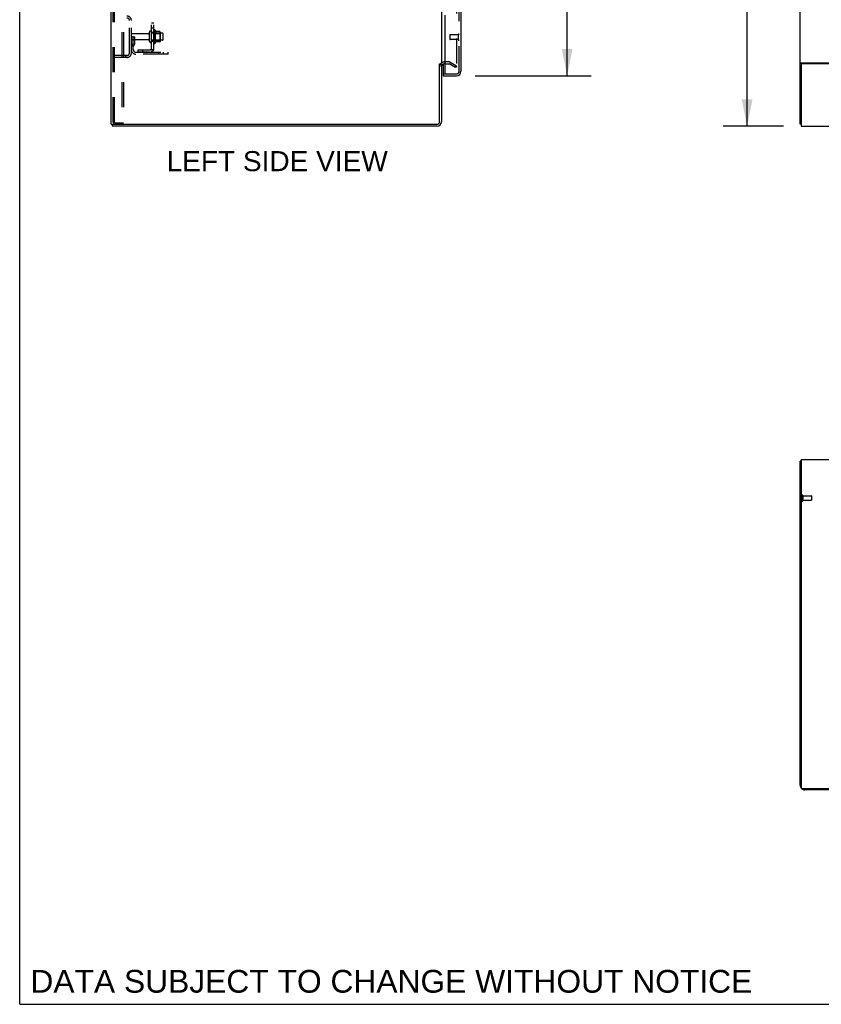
# Model space of a CAD drawing. Header units: inches. Extents: x 0 to 248, y 0 to 160.
# Tile 1 of 68: x 0 to 44, y 0 to 54. Entities that reach past the tile are written whole.
import ezdxf

# ---------------------------------------------------------------- set-up
doc = ezdxf.new("R2010")
doc.units = ezdxf.units.IN
doc.header["$LTSCALE"] = 13.627625
doc.header["$MEASUREMENT"] = 0
doc.linetypes.add('HIDDEN', pattern=[0.2, 0.1, -0.1])
doc.layers.get('0').update_dxf_attribs({"linetype": 'CONTINUOUS'})
for name, color, linetype in [('DEFAULT_2', 8, 'HIDDEN'), ('DIMENSIONS', 7, 'CONTINUOUS'), ('LEFTHAND_DOOR_ASSEMBLY', 7, 'CONTINUOUS'), ('RIGHTHAND_DOOR_ASSEMBLY', 7, 'CONTINUOUS'), ('SUBPANEL', 7, 'CONTINUOUS')]:
    doc.layers.add(name, color=color, linetype=linetype)
doc.styles.get("Standard").update_dxf_attribs({"font": 'arial.ttf'})
doc.dimstyles.new('DIMSTYLE_1', dxfattribs={"dimtxt": 1.093125, "dimasz": 1.4575, "dimexe": 0.09, "dimexo": 0.07, "dimgap": 0.0375, "dimtad": 0, "dimtih": 1, "dimtoh": 1, "dimzin": 4, "dimdsep": 46, "dimtxsty": 'Standard', "dimblk": '_FILLED', "dimblk1": '_FILLED', "dimblk2": '_FILLED', "dimcen": 0.09, "dimadec": 3, "dimazin": 1, "dimtfac": 1, "dimtdec": 3, "dimtofl": 0, "dimtmove": 0, "dimatfit": 3, "dimldrblk": '_FILLED', "dimfxl": 0, "dimtolj": 1, "dimtzin": 4, "dimarcsym": 0})

# ---------------------------------------------------------------- blocks, each defined once
blk = doc.blocks.new('_FILLED')
at = {"color": 0, "linetype": 'ByBlock'}
blk.add_solid([(0, 0), (-1, 0.2), (-1, -0.2)], dxfattribs=at)
blk = doc.blocks.new('*D9')
at = {"layer": 'DIMENSIONS', "color": 2, "linetype": 'Continuous'}
for p, q in [((24.813, 113.089), (31.134, 113.089)), ((29.822, 113.089), (29.822, 83.774)), ((29.822, 50.589), (29.822, 79.948)), ((24.813, 50.589), (31.134, 50.589))]:
    blk.add_line(p, q, dxfattribs=at)
at = {"layer": 'DIMENSIONS', "color": 2, "linetype": 'Continuous', "xscale": 1.4575, "yscale": 1.4575, "zscale": 1.4575}
for p, rotation in [((29.822, 113.089), 90), ((29.822, 50.589), 270)]:
    blk.add_blockref('_FILLED', p, dxfattribs=dict(at, rotation=rotation))
at = {"layer": 'DIMENSIONS', "color": 2, "linetype": 'Continuous', "insert": (29.822, 83.228), "char_height": 1.0931, "width": 5.5916, "attachment_point": 2, "line_spacing_factor": 0.9}
blk.add_mtext('62.50\\PDOORS', dxfattribs=at)
blk = doc.blocks.new('*D12')
at = {"layer": 'DIMENSIONS', "color": 2, "linetype": 'Continuous'}
for p, q in [((41.611, 115.839), (38.312, 115.839)), ((39.624, 115.839), (39.624, 82.932)), ((39.624, 47.839), (39.624, 80.746)), ((41.611, 47.839), (38.312, 47.839))]:
    blk.add_line(p, q, dxfattribs=at)
at = {"layer": 'DIMENSIONS', "color": 2, "linetype": 'Continuous', "xscale": 1.4575, "yscale": 1.4575, "zscale": 1.4575}
for p, rotation in [((39.624, 115.839), 90), ((39.624, 47.839), 270)]:
    blk.add_blockref('_FILLED', p, dxfattribs=dict(at, rotation=rotation))
at = {"layer": 'DIMENSIONS', "color": 2, "linetype": 'Continuous', "insert": (39.624, 82.385), "char_height": 1.0931, "width": 3.81984, "attachment_point": 2, "line_spacing_factor": 0.9}
blk.add_mtext('68.00', dxfattribs=at)

msp = doc.modelspace()

# ---------------------------------------------------------------- linework, layer by layer
at = {"color": 7, "linetype": 'Continuous'}
for p, q in [((0, 0), (0, 160.325)), ((22.877, 51.235), (22.981, 51.235)), ((5.033, 47.943), (5.033, 47.839)), ((5.038, 47.943), (5.071, 47.943)), ((42.571, 47.943), (42.519, 47.943)), ((42.571, 29.582), (42.519, 29.582)), ((0, 0), (247.775, 0))]:
    msp.add_line(p, q, dxfattribs=at)
at = {"color": 3, "linetype": 'Continuous'}
for p, q in [((4.981, 47.943), (4.981, 115.735)), ((42.519, 47.943), (42.519, 115.735)), ((22.981, 112.391), (22.981, 51.287)), ((22.877, 48.085), (22.877, 51.246)), ((22.981, 51.235), (22.981, 48.085)), ((23.185, 51.235), (23.124, 51.235)), ((42.571, 51.175), (42.571, 47.839)), ((42.589, 51.287), (44.269, 51.287)), ((44.269, 51.235), (42.631, 51.235)), ((4.981, 47.943), (5.038, 47.943)), ((22.735, 47.839), (5.033, 47.839)), ((5.071, 47.943), (22.735, 47.943)), ((42.571, 47.839), (120.217, 47.839)), ((42.519, 11.933), (42.519, 29.582)), ((42.571, 29.686), (42.571, 11.798)), ((42.571, 29.686), (120.217, 29.686)), ((120.157, 11.738), (42.631, 11.738)), ((50.019, 11.686), (42.765, 11.686))]:
    msp.add_line(p, q, dxfattribs=at)
for points in [[(42.589, 51.287), (42.587, 51.285), (42.585, 51.284), (42.582, 51.282), (42.579, 51.281), (42.576, 51.28), (42.573, 51.278), (42.569, 51.277), (42.565, 51.276), (42.561, 51.274), (42.557, 51.273), (42.554, 51.272), (42.55, 51.271), (42.546, 51.269), (42.543, 51.268), (42.54, 51.267), (42.537, 51.265), (42.534, 51.264), (42.532, 51.263), (42.529, 51.261), (42.527, 51.26), (42.525, 51.258), (42.523, 51.257), (42.522, 51.255), (42.521, 51.253), (42.52, 51.252), (42.519, 51.25), (42.519, 51.248), (42.519, 51.246)], [(42.554, 29.598), (42.546, 29.596), (42.543, 29.596), (42.54, 29.595), (42.537, 29.594), (42.534, 29.594), (42.532, 29.593), (42.529, 29.592), (42.527, 29.591), (42.525, 29.59), (42.523, 29.589), (42.522, 29.588), (42.521, 29.587), (42.52, 29.586), (42.519, 29.585), (42.519, 29.584), (42.519, 29.582)], [(42.571, 29.602), (42.569, 29.601), (42.565, 29.6), (42.561, 29.599), (42.557, 29.599), (42.554, 29.598)]]:
    msp.add_lwpolyline(points, dxfattribs=at)
for centre, radius, start, end in [((23.124, 51.092), 0.142, 90, 180), ((42.631, 51.175), 0.06, 90, 180), ((22.735, 48.085), 0.246, 270, 360), ((22.735, 48.085), 0.142, 270, 360), ((42.765, 11.933), 0.246, 180, 219.4624), ((42.631, 11.798), 0.06, 180, 270), ((42.765, 11.933), 0.246, 230.5384, 270)]:
    msp.add_arc(centre, radius, start, end, dxfattribs=at)
at = {"layer": 'DEFAULT_2', "color": 8, "linetype": 'HIDDEN'}
for p, q in [((5.085, 48.056), (5.085, 115.621)), ((5.159, 48.056), (5.159, 115.621)), ((5.557, 115.651), (5.557, 48.026)), ((5.661, 115.651), (5.661, 48.026)), ((23.794, 112.573), (23.794, 51.104)), ((5.981, 51.835), (5.981, 53.592)), ((6.085, 51.835), (6.085, 53.592)), ((6.189, 52.714), (6.085, 52.714)), ((7.013, 52.879), (6.115, 52.879)), ((6.175, 52.373), (6.175, 52.714)), ((6.189, 52.714), (6.279, 52.714)), ((6.189, 52.013), (6.189, 52.714)), ((6.279, 52.373), (6.279, 52.714)), ((7.075, 52.456), (7.075, 52.971)), ((7.185, 52.456), (7.185, 52.971)), ((7.78, 52.901), (7.185, 52.901)), ((7.31, 53.048), (7.31, 52.38)), ((7.33, 52.897), (7.31, 52.917)), ((7.33, 52.897), (7.626, 52.897)), ((7.33, 52.897), (7.33, 52.53)), ((7.38, 53.07), (7.38, 52.358)), ((7.636, 52.991), (7.408, 52.991)), ((7.626, 52.897), (7.646, 52.917)), ((7.626, 52.897), (7.626, 52.53)), ((7.646, 52.969), (7.646, 52.458)), ((7.81, 52.556), (7.81, 52.871)), ((7.013, 52.549), (6.115, 52.549)), ((6.173, 52.367), (6.125, 52.299)), ((6.175, 52.539), (6.279, 52.539)), ((6.258, 52.307), (6.209, 52.239)), ((7.78, 52.526), (7.185, 52.526)), ((7.33, 52.53), (7.31, 52.51)), ((7.33, 52.53), (7.626, 52.53)), ((7.636, 52.436), (7.408, 52.436)), ((7.626, 52.53), (7.646, 52.51)), ((5.839, 51.693), (5.085, 51.693)), ((5.839, 51.589), (5.085, 51.589)), ((5.758, 51.693), (5.758, 51.589)), ((6.332, 51.87), (8.085, 51.87)), ((8.085, 51.766), (6.332, 51.766)), ((7.582, 51.766), (7.582, 51.87)), ((7.838, 51.766), (7.838, 51.87)), ((8.085, 51.766), (8.085, 51.87)), ((23.386, 51.339), (23.124, 51.339)), ((23.185, 51.235), (23.386, 51.235)), ((23.742, 51.034), (23.402, 51.23)), ((23.454, 51.32), (23.794, 51.124)), ((23.794, 51.124), (23.742, 51.034)), ((5.18, 48.026), (5.107, 48.026)), ((5.18, 48.026), (5.661, 48.026)), ((42.623, 27.724), (42.623, 27.44)), ((42.666, 27.724), (42.666, 27.44)), ((42.666, 27.706), (43.113, 27.706)), ((42.666, 27.458), (43.113, 27.458)), ((43.123, 27.696), (43.123, 27.468))]:
    msp.add_line(p, q, dxfattribs=at)
for points in [[(23.769, 51.086), (23.771, 51.086), (23.772, 51.085)], [(23.777, 51.084), (23.776, 51.084), (23.774, 51.084), (23.772, 51.085)], [(23.794, 51.104), (23.794, 51.102), (23.793, 51.1), (23.793, 51.098), (23.792, 51.096), (23.791, 51.094), (23.79, 51.092), (23.789, 51.09), (23.787, 51.089), (23.786, 51.087), (23.784, 51.086), (23.782, 51.085), (23.78, 51.085), (23.778, 51.084), (23.777, 51.084)], [(5.085, 48.056), (5.086, 48.048), (5.088, 48.041), (5.092, 48.035), (5.096, 48.03), (5.101, 48.027), (5.107, 48.026)], [(5.159, 48.056), (5.16, 48.048), (5.162, 48.041), (5.165, 48.035), (5.169, 48.03), (5.174, 48.027), (5.18, 48.026)]]:
    msp.add_lwpolyline(points, dxfattribs=at)
for centre, radius, start, end in [((5.839, 53.592), 0.246, 0, 90), ((5.839, 53.592), 0.142, 0, 90), ((6.115, 52.849), 0.03, 90, 180), ((6.115, 52.579), 0.03, 180, 270), ((7.013, 52.941), 0.0625, 270, 360), ((7.13, 52.971), 0.055, 360, 180), ((7.349, 53.048), 0.0384, 34.4497, 180), ((6.78, 52.714), 0.698, 23.9679, 30.6631), ((7.427, 53.001), 0.01, 203.9679, 270), ((7.636, 52.981), 0.01, 5.1938, 90), ((7.505, 52.969), 0.141, 0, 5.2081), ((7.78, 52.871), 0.03, 360, 90), ((6.293, 52.178), 0.208, 144.2461, 180), ((6.165, 52.373), 0.01, 324.2461, 360), ((6.293, 52.178), 0.104, 144.2461, 180), ((6.165, 52.373), 0.114, 324.2461, 360), ((7.013, 52.486), 0.0625, 0, 90), ((7.13, 52.456), 0.055, 180, 0), ((7.349, 52.38), 0.0384, 180, 325.5503), ((6.78, 52.714), 0.698, 329.3369, 336.0321), ((7.427, 52.426), 0.01, 90, 156.0321), ((7.636, 52.446), 0.01, 270, 354.8062), ((7.505, 52.458), 0.141, 354.7919, 360), ((7.78, 52.556), 0.03, 270, 0), ((5.839, 51.835), 0.246, 270, 360), ((5.839, 51.835), 0.142, 270, 360), ((6.332, 52.013), 0.246, 180, 270), ((6.332, 52.013), 0.142, 180, 270), ((23.124, 51.092), 0.246, 90, 180), ((23.386, 51.202), 0.137, 60, 90), ((23.386, 51.202), 0.033, 60, 90), ((42.644, 27.724), 0.0215, 0, 180), ((42.644, 27.44), 0.0215, 180, 360), ((43.113, 27.696), 0.01, 0, 90), ((43.113, 27.468), 0.01, 270, 360)]:
    msp.add_arc(centre, radius, start, end, dxfattribs=at)
at = {"layer": 'LEFTHAND_DOOR_ASSEMBLY', "color": 8, "linetype": 'HIDDEN'}
for p, q in [((23.935, 50.835), (23.935, 112.842)), ((23.435, 52.807), (23.435, 52.579)), ((23.892, 52.817), (23.445, 52.817)), ((23.892, 52.835), (23.892, 52.551)), ((23.892, 52.569), (23.445, 52.569)), ((23.205, 50.693), (23.793, 50.693))]:
    msp.add_line(p, q, dxfattribs=at)
at = {"layer": 'LEFTHAND_DOOR_ASSEMBLY', "color": 3, "linetype": 'Continuous'}
for p, q in [((24.039, 55.089), (24.039, 50.835)), ((23.185, 50.713), (23.185, 53.881)), ((23.06, 50.589), (23.793, 50.589))]:
    msp.add_line(p, q, dxfattribs=at)
at = {"layer": 'LEFTHAND_DOOR_ASSEMBLY', "color": 7, "linetype": 'Continuous'}
for p, q in [((23.06, 51.22), (23.06, 50.713)), ((23.06, 50.693), (23.205, 50.693)), ((23.06, 50.693), (23.06, 50.589))]:
    msp.add_line(p, q, dxfattribs=at)
at = {"layer": 'LEFTHAND_DOOR_ASSEMBLY', "color": 8, "linetype": 'HIDDEN'}
for centre, radius, start, end in [((23.445, 52.807), 0.01, 90, 180), ((23.445, 52.579), 0.01, 180, 270), ((23.914, 52.835), 0.0215, 0, 180), ((23.914, 52.551), 0.0215, 180, 360), ((23.793, 50.835), 0.142, 270, 360)]:
    msp.add_arc(centre, radius, start, end, dxfattribs=at)
at = {"layer": 'LEFTHAND_DOOR_ASSEMBLY', "color": 7, "linetype": 'Continuous'}
for centre, radius, start in [((23.08, 50.713), 0.02, 180), ((23.875, 50.979), 0.26, 267.3947)]:
    msp.add_arc(centre, radius, start, 270, dxfattribs=at)
at = {"layer": 'LEFTHAND_DOOR_ASSEMBLY', "color": 3, "linetype": 'Continuous'}
for centre, radius, start, end in [((23.205, 50.713), 0.02, 180, 270), ((23.793, 50.835), 0.246, 270, 360)]:
    msp.add_arc(centre, radius, start, end, dxfattribs=at)
at = {"layer": 'RIGHTHAND_DOOR_ASSEMBLY', "color": 8, "linetype": 'HIDDEN'}
for p, q in [((23.935, 50.835), (23.935, 112.842)), ((23.205, 50.693), (23.793, 50.693))]:
    msp.add_line(p, q, dxfattribs=at)
msp.add_arc((23.793, 50.835), 0.142, 270, 360, dxfattribs=at)
at = {"layer": 'SUBPANEL', "color": 8, "linetype": 'HIDDEN'}
for p, q in [((7.185, 51.995), (7.185, 111.683)), ((7.31, 51.995), (7.31, 111.683)), ((7.185, 53.473), (7.31, 53.473)), ((7.185, 53.192), (7.31, 53.192)), ((7.185, 52.964), (7.31, 52.964)), ((7.256, 51.956), (7.16, 52.036)), ((7.185, 52.464), (7.31, 52.464)), ((6.435, 51.995), (7.073, 51.995)), ((6.435, 51.995), (6.435, 51.87)), ((7.073, 51.87), (6.435, 51.87)), ((6.685, 51.995), (6.685, 51.87)), ((7.185, 51.995), (7.31, 51.995)), ((7.245, 51.995), (7.245, 51.995))]:
    msp.add_line(p, q, dxfattribs=at)
for points in [[(7.16, 52.036), (7.159, 52.035), (7.159, 52.034), (7.159, 52.034), (7.16, 52.033), (7.16, 52.032), (7.161, 52.03), (7.162, 52.029), (7.163, 52.028), (7.164, 52.026), (7.166, 52.024), (7.167, 52.022), (7.171, 52.019)], [(7.171, 52.019), (7.173, 52.017), (7.175, 52.014), (7.177, 52.012), (7.179, 52.01), (7.18, 52.007), (7.182, 52.005), (7.183, 52.003), (7.184, 52.001), (7.185, 51.999), (7.185, 51.997), (7.185, 51.995)], [(7.182, 52.018), (7.181, 52.018), (7.181, 52.018), (7.181, 52.018), (7.181, 52.018), (7.182, 52.018), (7.182, 52.018), (7.182, 52.017), (7.183, 52.017), (7.183, 52.017), (7.183, 52.016), (7.184, 52.016), (7.184, 52.016), (7.185, 52.015)], [(7.245, 51.995), (7.245, 51.995), (7.245, 51.995), (7.244, 51.995), (7.244, 51.995), (7.243, 51.995), (7.243, 51.995), (7.242, 51.995), (7.241, 51.995), (7.241, 51.996), (7.24, 51.996), (7.239, 51.996), (7.239, 51.996), (7.238, 51.996), (7.237, 51.996), (7.236, 51.996), (7.236, 51.997), (7.235, 51.997), (7.234, 51.997), (7.233, 51.997), (7.233, 51.997), (7.232, 51.997), (7.231, 51.998), (7.23, 51.998), (7.229, 51.998), (7.228, 51.998), (7.228, 51.999), (7.227, 51.999), (7.226, 51.999), (7.225, 51.999), (7.224, 52), (7.223, 52), (7.222, 52), (7.221, 52), (7.22, 52.001), (7.219, 52.001), (7.218, 52.001), (7.217, 52.002), (7.216, 52.002), (7.216, 52.002), (7.215, 52.003), (7.213, 52.003), (7.212, 52.003), (7.211, 52.004), (7.21, 52.004), (7.209, 52.005), (7.208, 52.005), (7.207, 52.005), (7.206, 52.006), (7.205, 52.006), (7.204, 52.007), (7.203, 52.007), (7.202, 52.007), (7.201, 52.008), (7.2, 52.008), (7.199, 52.009), (7.198, 52.009), (7.197, 52.01), (7.196, 52.01), (7.196, 52.01), (7.195, 52.011), (7.194, 52.011), (7.193, 52.012), (7.192, 52.012), (7.191, 52.012), (7.191, 52.013), (7.19, 52.013), (7.189, 52.014), (7.188, 52.014), (7.188, 52.014), (7.187, 52.015), (7.186, 52.015), (7.186, 52.015), (7.185, 52.016), (7.184, 52.016), (7.184, 52.017), (7.183, 52.017), (7.183, 52.017), (7.182, 52.018), (7.182, 52.018), (7.182, 52.018)], [(7.242, 51.995), (7.242, 51.995), (7.243, 51.995), (7.243, 51.995), (7.244, 51.995), (7.244, 51.995), (7.245, 51.995), (7.245, 51.995), (7.245, 51.995)], [(7.256, 51.956), (7.259, 51.959), (7.261, 51.961), (7.264, 51.963), (7.268, 51.966), (7.272, 51.968), (7.276, 51.969), (7.28, 51.971)], [(7.28, 51.971), (7.287, 51.975), (7.291, 51.976), (7.295, 51.978), (7.298, 51.98), (7.301, 51.981), (7.304, 51.983), (7.306, 51.985), (7.308, 51.988), (7.309, 51.99), (7.31, 51.992), (7.31, 51.993), (7.31, 51.995)]]:
    msp.add_lwpolyline(points, dxfattribs=at)
for radius in [0.237, 0.112]:
    msp.add_arc((7.073, 52.107), radius, 270, 360, dxfattribs=at)

# ---------------------------------------------------------------- texts
at = {"layer": 'DIMENSIONS', "color": 2, "linetype": 'Continuous', "attachment_point": 2, "line_spacing_factor": 0.9}
for s, insert, char_height, width in [('LEFT SIDE VIEW', (14.026, 46.483), 1.09312, 12.02031), ('DATA SUBJECT TO CHANGE WITHOUT NOTICE', (20.245, 1.872), 1.23887, 39.24793)]:
    msp.add_mtext(s, dxfattribs=dict(at, insert=insert, char_height=char_height, width=width))

# ---------------------------------------------------------------- dimensions: what is measured, and where the dimension line sits
at = {"layer": 'DIMENSIONS', "color": 2, "linetype": 'Continuous'}
dim = msp.add_linear_dim(base=(39.624, 47.839), p1=(41.681, 115.839), p2=(41.681, 47.839), angle=270, dimstyle='DIMSTYLE_1', dxfattribs=at)
dim.commit()
dim.dimension.update_dxf_attribs({"geometry": '*D12', "text_midpoint": (39.615, 81.833), "dimtype": 160})
dim = msp.add_linear_dim(base=(29.822, 50.589), p1=(24.743, 113.089), p2=(24.743, 50.589), angle=270, text='<>\\PDOORS', dimstyle='DIMSTYLE_1', dxfattribs=at)
dim.commit()
dim.dimension.update_dxf_attribs({"geometry": '*D9', "text_midpoint": (29.822, 81.861), "dimtype": 160})

doc.saveas('drawing.dxf')
